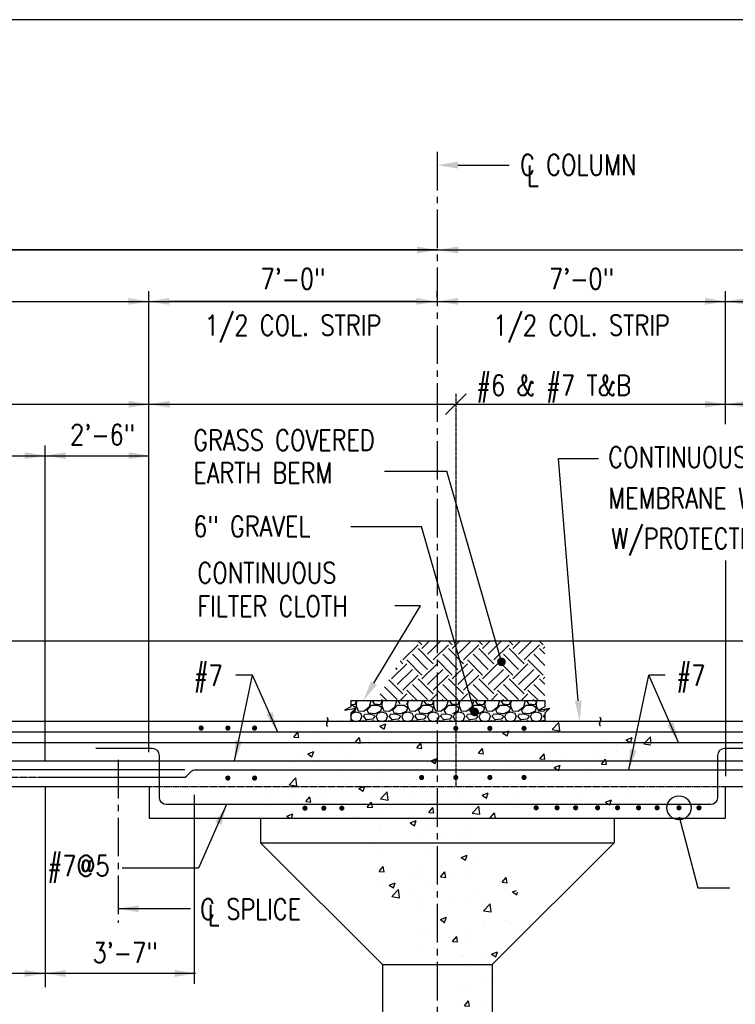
# Model space of a CAD drawing. Header units: inches. Extents: x -9715 to 32893, y -15613 to -1138.
# Tile 112 of 256: x 7845 to 8054, y -6733 to -6445. Entities that reach past the tile are written whole.
import ezdxf
from ezdxf.enums import TextEntityAlignment as Align

# ---------------------------------------------------------------- set-up
doc = ezdxf.new("R2010")
doc.units = ezdxf.units.IN
doc.header["$MEASUREMENT"] = 0
for name, pattern in [('CENTER', [2, 1.25, -0.25, 0.25, -0.25]), ('CENTER2', [1.125, 0.75, -0.125, 0.125, -0.125]), ('HIDDEN', [0.375, 0.25, -0.125])]:
    doc.linetypes.add(name, pattern=pattern)
doc.layers.get('0').update_dxf_attribs({"color": 252})
doc.layers.get('DEFPOINTS').update_dxf_attribs({"color": 11})
for name, color, linetype in [('S-ANNO-DIMS', 2, 'Continuous'), ('S-ANNO-TEXT', 2, 'Continuous'), ('S-FNDN-PATT', 8, 'Continuous'), ('S-GRID', 30, 'CENTER2'), ('S1', 2, 'Continuous'), ('S3', 4, 'Continuous'), ('S5', 1, 'Continuous'), ('S5R', 1, 'Continuous'), ('S6', 1, 'Continuous'), ('S7', 2, 'Continuous'), ('S7R', 2, 'Continuous')]:
    doc.layers.add(name, color=color, linetype=linetype)
doc.styles.add('125', font='romans.shx', dxfattribs={"width": 0.8, "height": 2})
doc.styles.add('DIM', font='ROMANS.shx', dxfattribs={"width": 0.8})
doc.styles.add('SX-FRAC', font='SX-FRAC.shx', dxfattribs={"width": 0.9, "height": 14})
doc.dimstyles.new('dim', dxfattribs={"dimscale": 48, "dimtxt": 12, "dimasz": 0.125, "dimexe": 0.0625, "dimexo": 0.0625, "dimgap": 0.0625, "dimtad": 1, "dimdec": 4, "dimzin": 3, "dimdsep": 46, "dimlunit": 4, "dimtxsty": '125', "dimcen": 0.125, "dimclrd": 1, "dimclre": 1, "dimclrt": 256, "dimadec": 0, "dimazin": 0, "dimtfac": 1, "dimtdec": 4, "dimtix": 1, "dimtofl": 0, "dimtmove": 2, "dimatfit": 3, "dimfxl": 6, "dimtvp": 0.5, "dimtolj": 1, "dimtzin": 3, "dimarcsym": 0})

# ---------------------------------------------------------------- blocks, each defined once
blk = doc.blocks.new('*X63')
at = {"color": 0}
for p, q in [((1931.84, 1777.33), (1934.25, 1777.05)), ((1931.84, 1776.75), (1932.9, 1776.75)), ((1932.9, 1776.77), (1934.85, 1775.42)), ((1934.25, 1777.05), (1935, 1778.4)), ((1934.85, 1775.4), (1934.25, 1773.3)), ((1935.02, 1779.28), (1934.93, 1779.36)), ((1934.98, 1776.33), (1936.18, 1773.48)), ((1935.14, 1779.36), (1934.99, 1776.31)), ((1935, 1778.4), (1935, 1779.3)), ((1939.35, 1773.3), (1942.65, 1775.85)), ((1941.3, 1773.75), (1944, 1776.75)), ((1942.65, 1775.84), (1943.77, 1779.36)), ((1944, 1776.75), (1947.9, 1776.75)), ((1944.36, 1779.36), (1944.3, 1779.3)), ((1944.3, 1779.3), (1945.5, 1777.5)), ((1945.5, 1777.5), (1949.25, 1777.05)), ((1947.9, 1776.77), (1949.85, 1775.42)), ((1949.25, 1777.05), (1950, 1778.4)), ((1949.85, 1775.4), (1949.25, 1773.3)), ((1950.02, 1779.28), (1949.93, 1779.36)), ((1949.98, 1776.33), (1951.18, 1773.48)), ((1950.14, 1779.36), (1949.99, 1776.31)), ((1950, 1778.4), (1950, 1779.3)), ((1954.35, 1773.3), (1957.65, 1775.85)), ((1956.3, 1773.75), (1959, 1776.75)), ((1957.65, 1775.84), (1958.77, 1779.36)), ((1959, 1776.75), (1962.9, 1776.75)), ((1959.36, 1779.36), (1959.3, 1779.3)), ((1959.3, 1779.3), (1960.5, 1777.5)), ((1962.9, 1776.77), (1964.85, 1775.42)), ((1964.25, 1777.05), (1965, 1778.4)), ((1964.85, 1775.4), (1964.25, 1773.3)), ((1965.02, 1779.28), (1964.93, 1779.36)), ((1964.98, 1776.33), (1966.18, 1773.48)), ((1965.14, 1779.36), (1964.99, 1776.31)), ((1965, 1778.4), (1965, 1779.3)), ((1969.35, 1773.3), (1972.65, 1775.85)), ((1971.3, 1773.75), (1974, 1776.75)), ((1972.65, 1775.84), (1973.77, 1779.36)), ((1974, 1776.75), (1977.9, 1776.75)), ((1974.36, 1779.36), (1974.3, 1779.3)), ((1974.3, 1779.3), (1975.5, 1777.5)), ((1975.5, 1777.5), (1979.25, 1777.05)), ((1977.9, 1776.77), (1979.85, 1775.42)), ((1979.25, 1777.05), (1980, 1778.4)), ((1979.85, 1775.4), (1979.25, 1773.3)), ((1980.02, 1779.28), (1979.93, 1779.36)), ((1979.98, 1776.33), (1981.18, 1773.48)), ((1980.14, 1779.36), (1979.99, 1776.31)), ((1980, 1778.4), (1980, 1779.3)), ((1984.35, 1773.3), (1987.65, 1775.85)), ((1986.3, 1773.75), (1989, 1776.75)), ((1987.65, 1775.84), (1988.77, 1779.36)), ((1989, 1776.75), (1992.9, 1776.75)), ((1989.36, 1779.36), (1989.3, 1779.3)), ((1989.3, 1779.3), (1990.5, 1777.5)), ((1990.5, 1777.5), (1994.25, 1777.05)), ((1992.9, 1776.77), (1994.85, 1775.42)), ((1994.85, 1775.4), (1994.25, 1773.3)), ((1994.26, 1777.05), (1995.01, 1778.4)), ((1995.02, 1779.28), (1994.93, 1779.36)), ((1994.98, 1776.33), (1996.18, 1773.48)), ((1995.14, 1779.36), (1994.99, 1776.31)), ((1995, 1778.4), (1995, 1779.3)), ((1999.35, 1773.3), (2002.65, 1775.85)), ((2001.3, 1773.75), (2004, 1776.75)), ((2002.65, 1775.84), (2003.77, 1779.36)), ((2004, 1776.75), (2007.9, 1776.75)), ((2004.36, 1779.36), (2004.3, 1779.3)), ((2004.3, 1779.3), (2005.5, 1777.5)), ((2005.5, 1777.5), (2009.25, 1777.05)), ((2007.9, 1776.77), (2009.85, 1775.42)), ((2009.85, 1775.4), (2009.25, 1773.3)), ((2009.26, 1777.05), (2010.01, 1778.4)), ((2010.02, 1779.28), (2009.93, 1779.36)), ((2009.98, 1776.33), (2011.18, 1773.48)), ((2010.14, 1779.36), (2009.99, 1776.31)), ((2010, 1778.4), (2010, 1779.3)), ((2014.35, 1773.3), (2017.65, 1775.85)), ((2016.3, 1773.75), (2019, 1776.75)), ((2017.65, 1775.84), (2018.77, 1779.36)), ((2019, 1776.75), (2022.9, 1776.75)), ((2019.36, 1779.36), (2019.3, 1779.3)), ((2019.3, 1779.3), (2020.5, 1777.5)), ((2020.5, 1777.5), (2024.25, 1777.05)), ((2022.9, 1776.77), (2024.85, 1775.42)), ((2024.85, 1775.4), (2024.25, 1773.3)), ((2024.26, 1777.05), (2025.01, 1778.4)), ((2025.02, 1779.28), (2024.93, 1779.36)), ((2024.98, 1776.33), (2026.18, 1773.48)), ((2025.14, 1779.36), (2024.99, 1776.31)), ((2025, 1778.4), (2025, 1779.3)), ((2029.35, 1773.3), (2032.65, 1775.85)), ((2031.3, 1773.75), (2034, 1776.75)), ((2032.65, 1775.84), (2033.77, 1779.36)), ((2034, 1776.75), (2037.9, 1776.75)), ((2034.36, 1779.36), (2034.3, 1779.3)), ((2034.3, 1779.3), (2035.5, 1777.5)), ((2035.5, 1777.5), (2039.25, 1777.05)), ((2037.9, 1776.77), (2039.85, 1775.42)), ((2039.85, 1775.4), (2039.25, 1773.3)), ((2039.26, 1777.05), (2040.01, 1778.4)), ((2040.02, 1779.28), (2039.93, 1779.36)), ((2039.98, 1776.33), (2041.18, 1773.48)), ((2040.14, 1779.36), (2039.99, 1776.31)), ((2040, 1778.4), (2040, 1779.3)), ((2046.3, 1773.75), (2047.34, 1774.91)), ((1934.25, 1773.29), (1931.84, 1772.03)), ((1931.84, 1770.33), (1932.6, 1772.1)), ((1931.84, 1769.31), (1932.44, 1767.9)), ((1932.6, 1772.1), (1935, 1772.85)), ((1935, 1772.85), (1937.4, 1771.95)), ((1936.19, 1773.44), (1939.34, 1773.29)), ((1937.4, 1771.95), (1938.3, 1770)), ((1937.55, 1767.91), (1938.3, 1770.01)), ((1939.35, 1770), (1939.8, 1771.2)), ((1941, 1768.23), (1939.35, 1770.03)), ((1942.66, 1771.49), (1939.81, 1771.19)), ((1942.37, 1771.94), (1941.32, 1773.74)), ((1946.09, 1771.67), (1942.34, 1771.97)), ((1945.65, 1770.76), (1942.65, 1771.51)), ((1945.8, 1770), (1944.45, 1768.5)), ((1945.8, 1769.99), (1945.65, 1770.74)), ((1949.25, 1773.29), (1946.1, 1771.64)), ((1946.54, 1770), (1947.44, 1767.9)), ((1946.7, 1770), (1947.6, 1772.1)), ((1947.6, 1772.1), (1950, 1772.85)), ((1950, 1772.85), (1952.4, 1771.95)), ((1951.19, 1773.44), (1954.34, 1773.29)), ((1952.4, 1771.95), (1953.3, 1770)), ((1952.55, 1767.91), (1953.3, 1770.01)), ((1954.35, 1770), (1954.8, 1771.2)), ((1956, 1768.24), (1954.35, 1770.04)), ((1957.66, 1771.49), (1954.81, 1771.19)), ((1957.37, 1771.94), (1956.32, 1773.74)), ((1961.09, 1771.67), (1957.34, 1771.97)), ((1960.65, 1770.76), (1957.65, 1771.51)), ((1960.8, 1770), (1959.45, 1768.5)), ((1960.8, 1769.99), (1960.65, 1770.74)), ((1964.25, 1773.29), (1961.1, 1771.64)), ((1961.54, 1770), (1962.44, 1767.9)), ((1961.7, 1770), (1962.6, 1772.1)), ((1962.6, 1772.1), (1965, 1772.85)), ((1965, 1772.85), (1967.4, 1771.95)), ((1966.19, 1773.44), (1969.34, 1773.29)), ((1967.4, 1771.95), (1968.3, 1770)), ((1967.55, 1767.91), (1968.3, 1770.01)), ((1969.35, 1770), (1969.8, 1771.2)), ((1971, 1768.24), (1969.35, 1770.04)), ((1972.66, 1771.49), (1969.81, 1771.19)), ((1972.37, 1771.94), (1971.32, 1773.74)), ((1976.09, 1771.67), (1972.34, 1771.97)), ((1975.65, 1770.76), (1972.65, 1771.51)), ((1975.8, 1770), (1974.45, 1768.5)), ((1975.8, 1769.99), (1975.65, 1770.74)), ((1979.25, 1773.29), (1976.1, 1771.64)), ((1976.54, 1770), (1977.44, 1767.9)), ((1976.7, 1770), (1977.6, 1772.1)), ((1977.6, 1772.1), (1980, 1772.85)), ((1980, 1772.85), (1982.4, 1771.95)), ((1981.19, 1773.44), (1984.34, 1773.29)), ((1982.4, 1771.95), (1983.3, 1770)), ((1982.55, 1767.91), (1983.3, 1770.01)), ((1984.35, 1770), (1984.8, 1771.2)), ((1986, 1768.24), (1984.35, 1770.04)), ((1987.66, 1771.49), (1984.81, 1771.19)), ((1987.37, 1771.94), (1986.32, 1773.74)), ((1990.65, 1770.76), (1987.65, 1771.51)), ((1990.8, 1770), (1989.45, 1768.5)), ((1990.8, 1769.99), (1990.65, 1770.74)), ((1994.25, 1773.29), (1991.1, 1771.64)), ((1991.54, 1770), (1992.44, 1767.9)), ((1991.7, 1770), (1992.6, 1772.1)), ((1992.6, 1772.1), (1995, 1772.85)), ((1995, 1772.85), (1997.4, 1771.95)), ((1996.19, 1773.44), (1999.34, 1773.29)), ((1997.4, 1771.95), (1998.3, 1770)), ((1997.55, 1767.91), (1998.3, 1770.01)), ((1999.35, 1770), (1999.8, 1771.2)), ((2001, 1768.24), (1999.35, 1770.04)), ((2002.66, 1771.49), (1999.81, 1771.19)), ((2002.37, 1771.94), (2001.32, 1773.74)), ((2006.09, 1771.67), (2002.34, 1771.97)), ((2005.65, 1770.76), (2002.65, 1771.51)), ((2005.8, 1770), (2004.45, 1768.5)), ((2005.8, 1769.99), (2005.65, 1770.74)), ((2009.25, 1773.29), (2006.1, 1771.64)), ((2006.54, 1770), (2007.44, 1767.9)), ((2006.7, 1770), (2007.6, 1772.1)), ((2007.6, 1772.1), (2010, 1772.85)), ((2010, 1772.85), (2012.4, 1771.95)), ((2011.19, 1773.44), (2014.34, 1773.29)), ((2012.4, 1771.95), (2013.3, 1770)), ((2012.55, 1767.91), (2013.3, 1770.01)), ((2014.35, 1770), (2014.8, 1771.2)), ((2016, 1768.24), (2014.35, 1770.04)), ((2017.66, 1771.49), (2014.81, 1771.19)), ((2017.37, 1771.94), (2016.32, 1773.74)), ((2021.09, 1771.67), (2017.34, 1771.97)), ((2020.65, 1770.76), (2017.65, 1771.51)), ((2020.8, 1770), (2019.45, 1768.5)), ((2020.8, 1769.99), (2020.65, 1770.74)), ((2024.25, 1773.29), (2021.1, 1771.64)), ((2021.54, 1770), (2022.44, 1767.9)), ((2021.7, 1770), (2022.6, 1772.1)), ((2022.6, 1772.1), (2025, 1772.85)), ((2025, 1772.85), (2027.4, 1771.95)), ((2026.19, 1773.44), (2029.34, 1773.29)), ((2027.4, 1771.95), (2028.3, 1770)), ((2027.55, 1767.91), (2028.3, 1770.01)), ((2029.35, 1770), (2029.8, 1771.2)), ((2031, 1768.24), (2029.35, 1770.04)), ((2032.66, 1771.49), (2029.81, 1771.19)), ((2032.37, 1771.94), (2031.32, 1773.74)), ((2036.09, 1771.67), (2032.34, 1771.97)), ((2035.65, 1770.76), (2032.65, 1771.51)), ((2035.8, 1770), (2034.45, 1768.5)), ((2035.8, 1769.99), (2035.65, 1770.74)), ((2039.25, 1773.29), (2036.1, 1771.64)), ((2036.54, 1770), (2037.44, 1767.9)), ((2036.7, 1770), (2037.6, 1772.1)), ((2037.6, 1772.1), (2040, 1772.85)), ((2040, 1772.85), (2042.4, 1771.95)), ((2041.19, 1773.44), (2044.34, 1773.29)), ((2042.4, 1771.95), (2043.3, 1770)), ((2042.55, 1767.91), (2043.3, 1770.01)), ((2044.35, 1773.3), (2046.15, 1774.69)), ((2044.35, 1770), (2044.8, 1771.2)), ((2044.96, 1769.36), (2044.35, 1770.04)), ((2044.96, 1771.21), (2044.81, 1771.19)), ((2046.42, 1773.57), (2046.32, 1773.74)), ((1932.44, 1767.89), (1934.26, 1767.36)), ((1935.73, 1767.36), (1937.55, 1767.89)), ((1938.6, 1767.6), (1938.34, 1767.36)), ((1941.4, 1767.36), (1938.6, 1767.59)), ((1944.44, 1768.5), (1940.99, 1768.2)), ((1944.75, 1767.6), (1944.19, 1767.36)), ((1945.49, 1767.36), (1944.75, 1767.6)), ((1947.44, 1767.89), (1949.26, 1767.36)), ((1950.73, 1767.36), (1952.55, 1767.89)), ((1953.6, 1767.6), (1953.34, 1767.36)), ((1956.4, 1767.36), (1953.6, 1767.59)), ((1959.44, 1768.5), (1955.99, 1768.2)), ((1959.75, 1767.6), (1959.19, 1767.36)), ((1960.49, 1767.36), (1959.75, 1767.6)), ((1962.44, 1767.89), (1964.26, 1767.36)), ((1965.73, 1767.36), (1967.55, 1767.89)), ((1968.6, 1767.6), (1968.34, 1767.36)), ((1971.4, 1767.36), (1968.6, 1767.59)), ((1974.44, 1768.5), (1970.99, 1768.2)), ((1974.75, 1767.6), (1974.19, 1767.36)), ((1975.49, 1767.36), (1974.75, 1767.6)), ((1977.44, 1767.89), (1979.26, 1767.36)), ((1980.73, 1767.36), (1982.55, 1767.89)), ((1983.6, 1767.6), (1983.34, 1767.36)), ((1986.4, 1767.36), (1983.6, 1767.59)), ((1989.44, 1768.5), (1985.99, 1768.2)), ((1989.75, 1767.6), (1989.19, 1767.36)), ((1990.49, 1767.36), (1989.75, 1767.6)), ((1992.44, 1767.89), (1994.26, 1767.36)), ((1995.73, 1767.36), (1997.55, 1767.89)), ((1998.6, 1767.6), (1998.34, 1767.36)), ((2001.4, 1767.36), (1998.6, 1767.59)), ((2004.44, 1768.5), (2000.99, 1768.2)), ((2004.75, 1767.6), (2004.19, 1767.36)), ((2005.49, 1767.36), (2004.75, 1767.6)), ((2007.44, 1767.89), (2009.26, 1767.36)), ((2010.73, 1767.36), (2012.55, 1767.89)), ((2013.6, 1767.6), (2013.34, 1767.36)), ((2016.4, 1767.36), (2013.6, 1767.59)), ((2019.44, 1768.5), (2015.99, 1768.2)), ((2019.75, 1767.6), (2019.19, 1767.36)), ((2020.49, 1767.36), (2019.75, 1767.6)), ((2022.44, 1767.89), (2024.26, 1767.36)), ((2025.73, 1767.36), (2027.55, 1767.89)), ((2028.6, 1767.6), (2028.34, 1767.36)), ((2031.4, 1767.36), (2028.6, 1767.59)), ((2034.44, 1768.5), (2030.99, 1768.2)), ((2034.75, 1767.6), (2034.19, 1767.36)), ((2035.49, 1767.36), (2034.75, 1767.6)), ((2037.44, 1767.89), (2039.26, 1767.36)), ((2040.73, 1767.36), (2042.55, 1767.89)), ((2043.6, 1767.6), (2043.34, 1767.36)), ((2044.96, 1767.48), (2043.6, 1767.59))]:
    blk.add_line(p, q, dxfattribs=at)
blk = doc.blocks.new('*X68')
at = {"color": 0}
for p, q in [((1962.22, 1803.12), (1971.06, 1811.96)), ((1973.27, 1811.96), (1971, 1814.23)), ((1979.9, 1800.91), (1971.06, 1809.75)), ((1973.27, 1809.75), (1977.75, 1814.23)), ((1976.58, 1806.44), (1984.38, 1814.23)), ((1979.9, 1803.12), (1988.74, 1811.96)), ((1990.95, 1811.96), (1988.68, 1814.23)), ((1997.58, 1800.91), (1988.74, 1809.75)), ((1990.95, 1809.75), (1995.43, 1814.23)), ((1994.26, 1806.44), (2002.06, 1814.23)), ((1997.58, 1803.12), (2006.42, 1811.96)), ((2008.63, 1811.96), (2006.35, 1814.23)), ((2015.25, 1800.91), (2006.42, 1809.75)), ((2008.63, 1809.75), (2013.11, 1814.23)), ((2011.94, 1806.44), (2019.73, 1814.23)), ((2015.25, 1803.12), (2024.09, 1811.96)), ((2026.3, 1811.96), (2024.03, 1814.23)), ((2032.93, 1800.91), (2024.09, 1809.75)), ((2026.3, 1809.75), (2030.78, 1814.23)), ((2029.62, 1806.44), (2037.41, 1814.23)), ((2032.93, 1803.12), (2041.77, 1811.96)), ((2043.98, 1811.96), (2041.71, 1814.23)), ((2044.96, 1806.56), (2041.77, 1809.75)), ((2043.98, 1809.75), (2044.96, 1810.73)), ((1976.58, 1797.6), (1967.75, 1806.44)), ((1994.26, 1797.6), (1985.42, 1806.44)), ((2011.94, 1797.6), (2003.1, 1806.44)), ((2029.62, 1797.6), (2020.78, 1806.44)), ((2044.96, 1799.93), (2038.46, 1806.44)), ((1955.59, 1792.07), (1964.43, 1800.91)), ((1958.91, 1797.6), (1958.08, 1798.42)), ((1962.22, 1800.91), (1960.57, 1802.56)), ((1973.27, 1794.28), (1964.43, 1803.12)), ((1973.27, 1792.07), (1982.11, 1800.91)), ((1990.95, 1794.28), (1982.11, 1803.12)), ((1990.95, 1792.07), (1999.79, 1800.91)), ((2008.63, 1794.28), (1999.79, 1803.12)), ((2008.63, 1792.07), (2017.46, 1800.91)), ((2026.3, 1794.28), (2017.46, 1803.12)), ((2026.3, 1792.07), (2035.14, 1800.91)), ((2043.98, 1794.28), (2035.14, 1803.12)), ((1955.59, 1794.28), (1955.59, 1794.29)), ((1958.91, 1788.76), (1967.75, 1797.6)), ((1962.22, 1785.44), (1971.06, 1794.28)), ((1979.9, 1783.23), (1971.06, 1792.07)), ((1976.58, 1788.76), (1985.42, 1797.6)), ((1979.9, 1785.44), (1988.74, 1794.28)), ((1997.58, 1783.23), (1988.74, 1792.07)), ((1994.26, 1788.76), (2003.1, 1797.6)), ((1997.58, 1785.44), (2006.42, 1794.28)), ((2015.25, 1783.23), (2006.42, 1792.07)), ((2011.94, 1788.76), (2020.78, 1797.6)), ((2015.25, 1785.44), (2024.09, 1794.28)), ((2032.93, 1783.23), (2024.09, 1792.07)), ((2029.62, 1788.76), (2038.46, 1797.6)), ((2032.93, 1785.44), (2041.77, 1794.28)), ((2044.96, 1788.88), (2041.77, 1792.07)), ((2043.98, 1792.07), (2044.96, 1793.06)), ((1958.91, 1779.92), (1951.44, 1787.39)), ((1962.22, 1783.23), (1953.93, 1791.53)), ((1976.58, 1779.92), (1967.75, 1788.76)), ((1994.26, 1779.92), (1985.42, 1788.76)), ((2011.94, 1779.92), (2003.1, 1788.76)), ((2029.62, 1779.92), (2020.78, 1788.76)), ((2044.96, 1782.25), (2038.46, 1788.76)), ((1952.84, 1779.36), (1948.94, 1783.25)), ((1960.55, 1779.36), (1964.43, 1783.23)), ((1970.52, 1779.36), (1964.43, 1785.44)), ((1978.23, 1779.36), (1982.11, 1783.23)), ((1988.2, 1779.36), (1982.11, 1785.44)), ((1995.91, 1779.36), (1999.79, 1783.23)), ((2005.87, 1779.36), (1999.79, 1785.44)), ((2013.59, 1779.36), (2017.46, 1783.23)), ((2023.55, 1779.36), (2017.46, 1785.44)), ((2031.26, 1779.36), (2035.14, 1783.23)), ((2041.23, 1779.36), (2035.14, 1785.44)), ((1949.5, 1779.36), (1950.07, 1779.92)), ((1967.18, 1779.36), (1967.75, 1779.92)), ((1984.86, 1779.36), (1985.42, 1779.92)), ((2002.54, 1779.36), (2003.1, 1779.92)), ((2020.21, 1779.36), (2020.78, 1779.92)), ((2037.89, 1779.36), (2038.46, 1779.92))]:
    blk.add_line(p, q, dxfattribs=at)
blk = doc.blocks.new('*X83')
at = {"color": 0}
for p, q in [((1900.84, 1765.95), (1900.84, 1765.95)), ((1924.3, 1764.41), (1924.3, 1764.41)), ((1943.23, 1766.9), (1943.23, 1766.9)), ((1948.72, 1764.42), (1952.22, 1765.77)), ((1948.72, 1764.42), (1951.2, 1762.75)), ((1951.2, 1762.74), (1952.22, 1765.77)), ((2028.36, 1766.73), (2028.36, 1766.73)), ((2049.3, 1762.46), (2053.19, 1766.52)), ((2053.75, 1761.77), (2053.19, 1766.52)), ((2056.14, 1763.77), (2056.14, 1763.77)), ((1898.62, 1758.03), (1901.03, 1760.9)), ((1898.62, 1758.03), (1901.6, 1757.77)), ((1901.61, 1757.77), (1901.03, 1760.9)), ((1911.78, 1762.76), (1911.78, 1762.76)), ((1934.48, 1754.89), (1936.89, 1757.77)), ((1937.47, 1754.63), (1936.89, 1757.76)), ((1942.83, 1758.11), (1942.83, 1758.11)), ((1971.99, 1763.11), (1971.99, 1763.11)), ((1977.13, 1759.78), (1977.13, 1759.78)), ((2002.39, 1762.98), (2002.39, 1762.98)), ((2020.57, 1760.42), (2024.07, 1761.76)), ((2020.57, 1760.42), (2023.06, 1758.74)), ((2023.06, 1758.74), (2024.07, 1761.76)), ((2024.69, 1759.63), (2024.69, 1759.63)), ((2037.21, 1761.28), (2037.21, 1761.28)), ((2049.3, 1762.46), (2053.74, 1761.77)), ((2092.43, 1756.41), (2095.93, 1757.76)), ((2094.92, 1754.73), (2095.93, 1757.76)), ((2102.66, 1754.19), (2106.55, 1758.25)), ((2104.65, 1760.55), (2104.65, 1760.55)), ((2107, 1754.43), (2106.55, 1758.24)), ((1913.67, 1753.1), (1913.67, 1753.1)), ((1915.33, 1757.46), (1915.33, 1757.46)), ((1925.49, 1752.51), (1925.49, 1752.51)), ((1934.48, 1754.89), (1937.47, 1754.63)), ((1942.02, 1756.33), (1942.02, 1756.33)), ((1951.46, 1756.26), (1951.46, 1756.26)), ((1968.71, 1755.2), (1968.71, 1755.2)), ((1970.34, 1751.76), (1972.75, 1754.63)), ((1970.34, 1751.76), (1973.33, 1751.49)), ((1973.33, 1751.49), (1972.75, 1754.63)), ((1974.17, 1752.98), (1974.17, 1752.98)), ((1993.11, 1755.48), (1993.11, 1755.48)), ((1995.4, 1754.07), (1995.4, 1754.07)), ((2022.09, 1752.94), (2022.09, 1752.94)), ((2048.79, 1751.82), (2048.79, 1751.82)), ((2053.42, 1753.6), (2053.42, 1753.6)), ((2078.68, 1756.81), (2078.68, 1756.81)), ((2086.56, 1753.3), (2086.56, 1753.3)), ((2092.43, 1756.41), (2094.92, 1754.74)), ((2102.66, 1754.19), (2106.81, 1753.54)), ((2106.02, 1752.35), (2106.02, 1752.35)), ((1900.24, 1749.31), (1900.24, 1749.31)), ((1906.7, 1748.3), (1910.21, 1749.64)), ((1906.7, 1748.3), (1909.19, 1746.62)), ((1909.19, 1746.62), (1910.21, 1749.64)), ((1930.08, 1747.18), (1930.08, 1747.18)), ((1961.66, 1751.34), (1961.66, 1751.34)), ((2001.78, 1746.34), (2001.78, 1746.34)), ((2006.21, 1748.62), (2008.62, 1751.49)), ((2006.21, 1748.62), (2009.19, 1748.36)), ((2009.2, 1748.35), (2008.62, 1751.49)), ((2027.75, 1750.08), (2027.75, 1750.08)), ((2042.07, 1745.48), (2044.48, 1748.35)), ((2045.06, 1745.22), (2044.48, 1748.35)), ((2057.4, 1748.29), (2057.4, 1748.29)), ((2074.57, 1748.21), (2074.57, 1748.21)), ((2075.48, 1750.69), (2075.48, 1750.69)), ((2087.08, 1749.86), (2087.08, 1749.86)), ((2102.17, 1749.56), (2102.17, 1749.56)), ((1898.63, 1743.04), (1898.63, 1743.04)), ((1911.14, 1744.69), (1911.14, 1744.69)), ((1976.52, 1743.13), (1976.52, 1743.13)), ((1978.56, 1744.29), (1982.06, 1745.64)), ((1978.56, 1744.29), (1981.05, 1742.61)), ((1981.05, 1742.61), (1982.06, 1745.63)), ((2024.05, 1741.56), (2024.05, 1741.56)), ((2028.25, 1743.29), (2028.25, 1743.29)), ((2042.07, 1745.48), (2045.06, 1745.22)), ((2042.99, 1744.05), (2042.99, 1744.05)), ((2050.42, 1740.29), (2053.92, 1741.63)), ((2050.42, 1740.29), (2052.9, 1738.61)), ((2052.91, 1738.61), (2053.92, 1741.63)), ((2077.93, 1742.34), (2080.34, 1745.21)), ((2077.93, 1742.34), (2080.92, 1742.08)), ((2080.92, 1742.08), (2080.34, 1745.21)), ((2098.54, 1742.32), (2098.54, 1742.32)), ((2104.04, 1743.91), (2104.04, 1743.91)), ((1924.88, 1735.87), (1924.88, 1735.87)), ((1950.85, 1739.61), (1950.85, 1739.61)), ((1979.96, 1735.76), (1979.96, 1735.76)), ((1999.09, 1738.28), (1999.09, 1738.28)), ((2011.53, 1739.91), (2011.53, 1739.91)), ((2052.81, 1736.96), (2052.81, 1736.96)), ((2069.39, 1737.31), (2069.39, 1737.31)), ((2078.07, 1740.16), (2078.07, 1740.16)), ((1895.84, 1730.31), (1899.73, 1734.37)), ((1895.84, 1730.31), (1900.29, 1729.62)), ((1899.63, 1732.66), (1899.63, 1732.66)), ((1900.29, 1729.62), (1899.74, 1734.37)), ((1905.59, 1731.91), (1905.59, 1731.91)), ((1932.28, 1730.78), (1932.28, 1730.78)), ((1936.55, 1728.17), (1940.05, 1729.51)), ((1939.04, 1726.49), (1940.05, 1729.51)), ((1948.5, 1731.61), (1948.5, 1731.61)), ((1958.98, 1729.65), (1958.98, 1729.65)), ((1961.02, 1733.26), (1961.02, 1733.26)), ((1969.93, 1733.28), (1969.93, 1733.28)), ((2001.17, 1729.69), (2001.17, 1729.69)), ((2027.14, 1733.44), (2027.14, 1733.44)), ((2040.23, 1732.31), (2040.23, 1732.31)), ((2073.93, 1730.14), (2073.93, 1730.14)), ((2092.87, 1732.63), (2092.87, 1732.63)), ((1885.47, 1723.32), (1885.47, 1723.32)), ((1889.44, 1726.32), (1889.44, 1726.32)), ((1897.99, 1724.96), (1897.99, 1724.96)), ((1905.55, 1720.42), (1907.96, 1723.29)), ((1908.54, 1720.16), (1907.97, 1723.29)), ((1911.61, 1723.27), (1911.61, 1723.27)), ((1916.14, 1725.19), (1916.14, 1725.19)), ((1916.93, 1727.46), (1916.93, 1727.46)), ((1936.55, 1728.17), (1939.04, 1726.49)), ((1940.77, 1728.27), (1940.77, 1728.27)), ((1942.83, 1724.06), (1942.83, 1724.06)), ((1949.2, 1722.03), (1953.1, 1726.09)), ((1953.65, 1721.34), (1953.1, 1726.09)), ((1975.92, 1726.49), (1975.92, 1726.49)), ((1985.67, 1728.52), (1985.67, 1728.52)), ((2008.41, 1724.16), (2011.91, 1725.5)), ((2008.41, 1724.16), (2010.89, 1722.48)), ((2010.9, 1722.48), (2011.91, 1725.5)), ((2011.07, 1727.3), (2011.07, 1727.3)), ((2012.36, 1727.4), (2012.36, 1727.4)), ((2029.83, 1724.33), (2029.83, 1724.33)), ((2039.05, 1726.27), (2039.05, 1726.27)), ((2061.41, 1728.49), (2061.41, 1728.49)), ((2065.74, 1725.14), (2065.74, 1725.14)), ((2077.46, 1723.52), (2077.46, 1723.52)), ((2092.43, 1724.01), (2092.43, 1724.01)), ((1882.45, 1718.26), (1882.45, 1718.26)), ((1905.55, 1720.42), (1908.54, 1720.16)), ((1924.27, 1719.22), (1924.27, 1719.22)), ((1941.42, 1717.28), (1943.83, 1720.16)), ((1941.42, 1717.28), (1944.41, 1717.02)), ((1944.41, 1717.02), (1943.83, 1720.15)), ((1949.2, 1722.03), (1953.65, 1721.34)), ((1950.24, 1722.97), (1950.24, 1722.97)), ((1952.75, 1717.29), (1952.75, 1717.29)), ((1969.52, 1722.93), (1969.52, 1722.93)), ((1981.91, 1722.3), (1981.91, 1722.3)), ((1996.21, 1721.81), (1996.21, 1721.81)), ((1998.38, 1720.19), (1998.38, 1720.19)), ((2002.56, 1713.76), (2006.46, 1717.82)), ((2007.01, 1713.07), (2006.46, 1717.82)), ((2010.9, 1721.84), (2010.9, 1721.84)), ((2022.9, 1720.68), (2022.9, 1720.68)), ((2049.59, 1719.55), (2049.59, 1719.55)), ((2052.2, 1720.32), (2052.2, 1720.32)), ((2076.28, 1718.42), (2076.28, 1718.42)), ((2080.26, 1720.16), (2083.76, 1721.5)), ((2080.26, 1720.16), (2082.75, 1718.48)), ((2082.75, 1718.48), (2083.77, 1721.5)), ((2088.48, 1719.82), (2088.48, 1719.82)), ((1894.54, 1712.04), (1898.04, 1713.38)), ((1894.54, 1712.04), (1896.25, 1710.89)), ((1897.2, 1710.89), (1898.04, 1713.38)), ((1899.02, 1716.02), (1899.02, 1716.02)), ((1923.59, 1712.29), (1923.59, 1712.29)), ((1935.35, 1711.89), (1935.35, 1711.89)), ((1947.87, 1713.54), (1947.87, 1713.54)), ((1966.8, 1716.04), (1966.8, 1716.04)), ((1977.28, 1714.15), (1979.69, 1717.02)), ((1977.28, 1714.15), (1980.27, 1713.88)), ((1980.27, 1713.88), (1979.69, 1717.02)), ((2000.56, 1713.05), (2000.56, 1713.05)), ((2002.56, 1713.76), (2007.01, 1713.07)), ((2013.14, 1711.01), (2015.55, 1713.88)), ((2016.11, 1710.89), (2015.55, 1713.88)), ((2026.53, 1716.79), (2026.53, 1716.79)), ((2059.32, 1714.81), (2059.32, 1714.81)), ((2079.71, 1712.91), (2079.71, 1712.91)), ((2013.14, 1711.01), (2014.52, 1710.89))]:
    blk.add_line(p, q, dxfattribs=at)
blk = doc.blocks.new('*X88')
at = {"color": 0}
for p, q in [((1949.64, 1706.32), (1949.64, 1706.32)), ((1966.4, 1708.03), (1969.9, 1709.38)), ((1966.4, 1708.03), (1968.88, 1706.36)), ((1968.88, 1706.36), (1969.9, 1709.38)), ((1975.31, 1709.85), (1975.31, 1709.85)), ((1949.03, 1704.24), (1949.03, 1704.24)), ((1975.72, 1703.11), (1975.72, 1703.11)), ((1985.23, 1700.47), (1985.23, 1700.47)), ((1997.74, 1702.12), (1997.74, 1702.12)), ((2001, 1704.8), (2001, 1704.8)), ((2002.41, 1701.98), (2002.41, 1701.98)), ((1942.68, 1694.79), (1942.68, 1694.79)), ((1953.65, 1696.31), (1953.65, 1696.31)), ((1971.84, 1699.8), (1971.84, 1699.8)), ((1999.96, 1696.4), (1999.96, 1696.4)), ((1949.03, 1689.68), (1949.03, 1689.68)), ((1974.7, 1693.2), (1974.7, 1693.2)), ((1996.24, 1687.9), (1999.74, 1689.25)), ((1998.73, 1686.22), (1999.74, 1689.25)), ((1996.24, 1687.9), (1998.73, 1686.23)), ((2003.53, 1684.89), (2003.53, 1684.89)), ((1948.35, 1679.67), (1950.76, 1682.55)), ((1948.35, 1679.67), (1951.34, 1679.41)), ((1951.34, 1679.41), (1950.77, 1682.54)), ((1965.98, 1677.56), (1965.98, 1677.56)), ((1972.07, 1680.75), (1972.07, 1680.75)), ((1984.22, 1676.54), (1986.63, 1679.41)), ((1984.59, 1682.4), (1984.59, 1682.4)), ((1987.21, 1676.27), (1986.63, 1679.41)), ((1999.35, 1679.76), (1999.35, 1679.76)), ((1949.83, 1671.97), (1949.83, 1671.97)), ((1954.23, 1671.78), (1957.73, 1673.12)), ((1954.23, 1671.78), (1956.72, 1670.1)), ((1956.72, 1670.1), (1957.73, 1673.12)), ((1974.09, 1676.56), (1974.09, 1676.56)), ((1984.22, 1676.54), (1987.21, 1676.27)), ((1992.67, 1676.43), (1992.67, 1676.43)), ((1998.94, 1674.97), (1998.94, 1674.97)), ((2019.36, 1675.3), (2019.36, 1675.3)), ((2020.08, 1673.4), (2022.49, 1676.27)), ((2020.08, 1673.4), (2023.07, 1673.14)), ((2023.07, 1673.14), (2022.49, 1676.27)), ((1955.83, 1665.05), (1959.73, 1669.11)), ((1960.28, 1664.36), (1959.73, 1669.11)), ((1969.78, 1669.96), (1969.78, 1669.96)), ((1976.52, 1670.84), (1976.52, 1670.84)), ((2003.22, 1669.71), (2003.22, 1669.71)), ((2021.95, 1669.33), (2021.95, 1669.33)), ((2024.71, 1666.86), (2024.71, 1666.86)), ((2026.09, 1667.77), (2028.4, 1668.66)), ((2026.09, 1667.77), (2028.57, 1666.09)), ((2028.57, 1666.09), (2029.06, 1667.54)), ((1955.83, 1665.05), (1960.28, 1664.36)), ((1958.92, 1661.03), (1958.92, 1661.03)), ((1971.44, 1662.68), (1971.44, 1662.68)), ((1973.48, 1659.91), (1973.48, 1659.91)), ((1990.37, 1665.17), (1990.37, 1665.17)), ((1998.74, 1663.11), (1998.74, 1663.11)), ((2009.19, 1656.78), (2013.09, 1660.83)), ((2010.92, 1663.99), (2010.92, 1663.99)), ((2013.64, 1656.08), (2013.09, 1660.83)), ((1981.76, 1658.98), (1981.76, 1658.98)), ((2009.19, 1656.78), (2013.64, 1656.09)), ((1982.73, 1651.01), (1982.73, 1651.01)), ((1984.08, 1651.65), (1987.58, 1652.99)), ((1984.08, 1651.65), (1986.56, 1649.97)), ((1986.56, 1649.97), (1987.58, 1652.99)), ((2008.8, 1649.61), (2008.8, 1649.61)), ((2009.42, 1649.89), (2009.42, 1649.89)), ((2021.32, 1651.26), (2021.32, 1651.26)), ((2024.1, 1650.22), (2024.1, 1650.22)), ((2036.11, 1648.76), (2036.11, 1648.76)), ((1972.88, 1643.27), (1972.88, 1643.27)), ((1977.22, 1645.45), (1977.22, 1645.45)), ((1998.13, 1646.47), (1998.13, 1646.47)), ((2030.01, 1646.49), (2030.01, 1646.49)), ((1991.15, 1638.93), (1993.57, 1641.8)), ((1991.15, 1638.93), (1994.14, 1638.66)), ((1994.14, 1638.66), (1993.57, 1641.8)), ((2000.86, 1641.49), (2000.86, 1641.49)), ((1971.7, 1636.48), (1971.7, 1636.48)), ((2008.16, 1631.54), (2008.16, 1631.54)), ((2013.92, 1631.51), (2017.42, 1632.86)), ((2013.92, 1631.51), (2016.41, 1629.84)), ((2016.41, 1629.84), (2017.42, 1632.86)), ((1995.64, 1629.89), (1995.64, 1629.89)), ((1997.52, 1629.82), (1997.52, 1629.82)), ((1999.68, 1624.34), (1999.68, 1624.34)), ((1983.53, 1618.75), (1983.53, 1618.75)), ((2010.22, 1617.62), (2010.22, 1617.62)), ((2013.95, 1614.31), (2013.95, 1614.31)), ((1995.01, 1611.82), (1995.01, 1611.82)), ((1996.92, 1613.18), (1996.92, 1613.18)), ((1998.79, 1611.65), (1998.79, 1611.65)), ((1998.09, 1601.32), (2000.5, 1604.19)), ((2001.08, 1601.05), (2000.5, 1604.19)), ((1998.09, 1601.32), (2001.08, 1601.06)), ((2010.77, 1600.68), (2010.77, 1600.68)), ((1996.31, 1596.53), (1996.31, 1596.53)), ((2000.79, 1594.59), (2000.79, 1594.59)), ((2001.75, 1595.26), (2005.26, 1596.6)), ((2001.75, 1595.26), (2004.24, 1593.58)), ((2004.24, 1593.58), (2005.26, 1596.6)), ((1951.17, 1464.73), (1951.17, 1464.73)), ((1952.16, 1464.04), (1952.16, 1464.04)), ((1952.81, 1462.35), (1952.81, 1462.35)), ((1954.12, 1457.15), (1955.47, 1458.77)), ((1954.12, 1457.15), (1956.54, 1456.94)), ((1953.09, 1450.23), (1956.59, 1451.57)), ((1953.09, 1450.23), (1955.58, 1448.55)), ((1955.58, 1448.55), (1956.59, 1451.57)), ((1957.37, 1444.9), (1957.37, 1444.9)), ((1958.59, 1445.12), (1958.59, 1445.12)), ((1964.97, 1426.89), (1964.97, 1426.89)), ((1961.05, 1419.54), (1963.46, 1422.42)), ((1961.05, 1419.54), (1964.04, 1419.28)), ((1964.04, 1419.28), (1963.47, 1422.41)), ((1969.19, 1416.7), (1969.19, 1416.7)), ((1974.32, 1418.22), (1974.32, 1418.22)), ((1958.18, 1412.63), (1958.18, 1412.63)), ((1963.87, 1409.84), (1963.87, 1409.84)), ((1964.36, 1410.24), (1964.36, 1410.24)), ((1976.38, 1411.49), (1976.38, 1411.49)), ((1981.17, 1405.73), (1981.17, 1405.73)), ((1952.01, 1400.72), (1952.01, 1400.72)), ((1989.01, 1396.8), (1989.01, 1396.8)), ((1950.71, 1390.12), (1950.71, 1390.12)), ((1963.23, 1391.76), (1963.23, 1391.76)), ((1963.76, 1393.6), (1963.76, 1393.6)), ((1964.38, 1392.81), (1964.38, 1392.81)), ((1970.77, 1393.84), (1974.27, 1395.18)), ((1970.77, 1393.84), (1973.26, 1392.16)), ((1973.26, 1392.16), (1974.27, 1395.18)), ((1982.17, 1394.26), (1982.17, 1394.26)), ((1991.07, 1391.68), (1991.07, 1391.68)), ((1967.99, 1381.93), (1970.4, 1384.81)), ((1970.98, 1381.67), (1970.4, 1384.81)), ((1988.98, 1380.14), (1992.87, 1384.2)), ((1993.42, 1379.45), (1992.87, 1384.2)), ((1967.99, 1381.93), (1970.98, 1381.67)), ((1971.11, 1383.22), (1971.11, 1383.22)), ((1988.4, 1380.15), (1988.4, 1380.15)), ((1988.98, 1380.14), (1993.42, 1379.45)), ((2000.59, 1378.69), (2000.59, 1378.69)), ((1963.15, 1376.95), (1963.15, 1376.95))]:
    blk.add_line(p, q, dxfattribs=at)
blk = doc.blocks.new('*D125')
at = {"layer": 'DEFPOINTS', "color": 0}
for p in [(8051.01, -6527.6), (8159.01, -6529.37), (8051.01, -6563.44)]:
    blk.add_point(p, dxfattribs=at)
at = {"layer": 'S-ANNO-TEXT', "color": 1, "lineweight": -2}
for p, q in [((8051.01, -6560.44), (8051.01, -6524.6)), ((8159.01, -6526.37), (8159.01, -6524.6)), ((8153.01, -6527.6), (8057.01, -6527.6))]:
    blk.add_line(p, q, dxfattribs=at)
at = {"layer": 'S-ANNO-TEXT', "color": 1}
for points in [[(8057.01, -6526.6), (8057.01, -6528.6), (8051.01, -6527.6)], [(8153.01, -6526.6), (8153.01, -6528.6), (8159.01, -6527.6)]]:
    blk.add_solid(points, dxfattribs=at)
at = {"layer": 'S-ANNO-TEXT', "insert": (8105.01, -6521.03), "char_height": 6, "attachment_point": 5, "style": 'DIM'}
blk.add_mtext('\\A1;9\'-0"', dxfattribs=at)
blk = doc.blocks.new('*D126')
at = {"layer": 'DEFPOINTS', "color": 0}
for p in [(7967.01, -6527.6), (8051.01, -6527.6), (8051.01, -6566.44)]:
    blk.add_point(p, dxfattribs=at)
at = {"layer": 'S-ANNO-TEXT', "color": 1, "lineweight": -2}
for p, q in [((8051.01, -6563.44), (8051.01, -6524.6)), ((7973.01, -6527.6), (8045.01, -6527.6))]:
    blk.add_line(p, q, dxfattribs=at)
at = {"layer": 'S-ANNO-TEXT', "color": 1}
for points in [[(7973.01, -6526.6), (7973.01, -6528.6), (7967.01, -6527.6)], [(8045.01, -6526.6), (8045.01, -6528.6), (8051.01, -6527.6)]]:
    blk.add_solid(points, dxfattribs=at)
at = {"layer": 'S-ANNO-TEXT', "insert": (8009.01, -6521.03), "char_height": 6, "attachment_point": 5, "style": 'DIM'}
blk.add_mtext('\\A1;7\'-0"', dxfattribs=at)
blk = doc.blocks.new('*D127')
at = {"layer": 'DEFPOINTS', "color": 0}
for p in [(7882.88, -6527.6), (7966.91, -6529.42), (7882.88, -6662.04)]:
    blk.add_point(p, dxfattribs=at)
at = {"layer": 'S-ANNO-TEXT', "color": 1, "lineweight": -2}
for p, q in [((7882.88, -6659.04), (7882.88, -6524.6)), ((7966.91, -6526.42), (7966.91, -6524.6)), ((7960.91, -6527.6), (7888.88, -6527.6))]:
    blk.add_line(p, q, dxfattribs=at)
at = {"layer": 'S-ANNO-TEXT', "color": 1}
for points in [[(7888.88, -6526.6), (7888.88, -6528.6), (7882.88, -6527.6)], [(7960.91, -6526.6), (7960.91, -6528.6), (7966.91, -6527.6)]]:
    blk.add_solid(points, dxfattribs=at)
at = {"layer": 'S-ANNO-TEXT', "insert": (7924.9, -6521.03), "char_height": 6, "attachment_point": 5, "style": 'DIM'}
blk.add_mtext('\\A1;7\'-0"', dxfattribs=at)

msp = doc.modelspace()

# ---------------------------------------------------------------- linework, layer by layer
at = {"layer": 'DEFPOINTS'}
msp.add_lwpolyline([(7061, -7429.44484), (8501, -7429.44484), (8501, -6445.44484), (7061, -6445.44484)], close=True, dxfattribs=at)
at = {"layer": 'S-ANNO-TEXT', "color": 1}
msp.add_line((7207.00793, -6527.60362), (8159.00793, -6527.60362), dxfattribs=at)
at = {"layer": 'S-GRID', "linetype": 'CENTER2', "ltscale": 15}
for p, q in [((7966.91418, -6483.96726), (7967.00793, -6922.32059)), ((7873.91418, -6661.32746), (7873.91418, -6708.86665))]:
    msp.add_line(p, q, dxfattribs=at)
at = {"layer": 'S1'}
msp.add_line((7194.22166, -6626.60362), (8224.19543, -6626.60362), dxfattribs=at)
at = {"layer": 'S1', "color": 3}
for p, q in [((7221.11328, -6650.04112), (7935.22185, -6650.04112)), ((7951.00793, -6721.04112), (7951.00793, -6846.13487)), ((7983.00793, -6721.04112), (7983.00793, -6846.13487))]:
    msp.add_line(p, q, dxfattribs=at)
at = {"layer": 'S1', "color": 2, "linetype": 'HIDDEN'}
msp.add_line((7883.00793, -6669.04112), (8051.00793, -6669.04112), dxfattribs=at)
at = {"layer": 'S1'}
for points in [[(7941.77356, -6644.04112), (7941.77356, -6645.80675), (7939.89856, -6646.838), (7943.22668, -6646.213), (7941.77356, -6647.66612), (7941.77356, -6650.04112)], [(7941.77356, -6644.04112), (7998.33606, -6644.04112)], [(7998.33606, -6644.04112), (7998.33606, -6645.80675), (7996.46106, -6646.838), (7999.78918, -6646.213), (7998.33606, -6647.66612), (7998.33606, -6650.04112)]]:
    msp.add_lwpolyline(points, dxfattribs=at)
at = {"layer": 'S1', "color": 5}
msp.add_lwpolyline([(7935.23502, -6650.04112), (8014.65714, -6650.04112)], dxfattribs=at)
at = {"layer": 'S1', "color": 3}
for points in [[(8014.65714, -6650.04112), (8224.19543, -6650.04112)], [(7667.00793, -6669.04112), (7883.00793, -6669.04112)], [(7883.00793, -6669.04112), (7883.00793, -6678.2755), (8051.00793, -6678.2755), (8051.00793, -6669.04112)], [(8051.00793, -6669.04112), (8224.19543, -6669.04112)], [(7915.47668, -6678.2755), (7915.47668, -6685.50987)], [(8018.53918, -6678.2755), (8018.53918, -6685.50987)], [(7915.47668, -6685.50987), (7951.00793, -6721.04112)], [(7915.47668, -6685.50987), (8018.53918, -6685.50987)], [(8018.53918, -6685.50987), (7983.00793, -6721.04112)], [(7951.00793, -6721.04112), (7983.00793, -6721.04112)]]:
    msp.add_lwpolyline(points, dxfattribs=at)
at = {"layer": 'S3', "color": 4}
msp.add_line((8116.23363, -6653.24425), (7762.48435, -6653.24425), dxfattribs=at)
at = {"layer": 'S3', "const_width": 0.75}
for points in [[(7897.75793, -6652.04112, 1), (7898.50793, -6652.04112, 1)], [(7905.55481, -6652.04112, 1), (7906.30481, -6652.04112, 1)], [(7913.35168, -6652.04112, 1), (7914.10168, -6652.04112, 1)], [(7971.99231, -6652.13487, 1), (7972.74231, -6652.13487, 1)], [(7981.94543, -6652.13487, 1), (7982.69543, -6652.13487, 1)], [(7991.89856, -6652.13487, 1), (7992.64856, -6652.13487, 1)], [(7905.55481, -6666.62548, 1), (7906.30481, -6666.62548, 1)], [(7913.35168, -6666.62548, 1), (7914.10168, -6666.62548, 1)], [(7962.03918, -6666.4536, 1), (7962.78918, -6666.4536, 1)], [(7971.99231, -6666.4536, 1), (7972.74231, -6666.4536, 1)], [(7981.94543, -6666.4536, 1), (7982.69543, -6666.4536, 1)], [(7991.89856, -6666.4536, 1), (7992.64856, -6666.4536, 1)], [(7928.03918, -6675.41005, 1), (7928.78918, -6675.41005, 1)], [(7933.52356, -6675.41005, 1), (7934.27356, -6675.41005, 1)], [(7938.78918, -6675.41005, 1), (7939.53918, -6675.41005, 1)], [(7995.42981, -6675.30067, 1), (7996.17981, -6675.30067, 1)], [(8001.53918, -6675.30067, 1), (8002.28918, -6675.30067, 1)], [(8006.94543, -6675.30067, 1), (8007.69543, -6675.30067, 1)], [(8013.33606, -6675.30067, 1), (8014.08606, -6675.30067, 1)], [(8019.16418, -6675.30067, 1), (8019.91418, -6675.30067, 1)], [(8025.27356, -6675.30067, 1), (8026.02356, -6675.30067, 1)], [(8030.67981, -6675.30067, 1), (8031.42981, -6675.30067, 1)], [(8037.07043, -6675.30067, 1), (8037.82043, -6675.30067, 1)], [(8042.89856, -6675.30067, 1), (8043.64856, -6675.30067, 1)]]:
    msp.add_lwpolyline(points, format="xyb", close=True, dxfattribs=at)
at = {"layer": 'S3', "color": 4}
for points in [[(7818.02356, -6656.25987), (8116.42215, -6656.25987)], [(7818.02356, -6661.59736), (8116.42215, -6661.59736)]]:
    msp.add_lwpolyline(points, dxfattribs=at)
for points in [[(8067.24997, -6658.031), (8050.66418, -6658.031, 0.414213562), (8048.66418, -6660.031), (8048.66418, -6672.3788, -0.414213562), (8046.66418, -6674.3788), (7888.00458, -6674.3788, -0.414213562), (7886.00458, -6672.3788), (7886.00458, -6660.04112, 0.414213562), (7884.00458, -6658.04112), (7867.41879, -6658.04112)], [(7239.16418, -6664.08595), (7893.40709, -6664.08595, -0.198912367)], [(7852.69543, -6666.40405), (7893.1406, -6666.40405, 0.198912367), (7893.8477, -6666.11116), (7895.43379, -6664.52507, -0.198912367), (7896.1409, -6664.23218), (8224.19543, -6664.23218)]]:
    msp.add_lwpolyline(points, format="xyb", dxfattribs=at)
at = {"layer": 'S3', "color": 4, "linetype": 'HIDDEN'}
msp.add_lwpolyline([(7810.85168, -6666.40405), (7852.69543, -6666.40405)], dxfattribs=at)
at = {"layer": 'S5', "color": 1}
msp.add_line((7162.09306, -6512.60362), (8224.19543, -6512.60362), dxfattribs=at)
at = {"layer": 'S5'}
msp.add_line((7967.00793, -6512.60362), (7587.00793, -6512.60362), dxfattribs=at)
at = {"layer": 'S5', "linetype": 'CENTER', "ltscale": 0.5}
msp.add_line((7972.36731, -6554.60362), (7972.36731, -6669.19827), dxfattribs=at)
at = {"layer": 'S5', "linetype": 'Continuous'}
for p, q in [((8051.00793, -6603.16554), (8051.00793, -6613.99425)), ((8051.00793, -6613.99425), (8051.00793, -6666.04112))]:
    msp.add_line(p, q, dxfattribs=at)
at = {"layer": 'S5', "color": 1}
for points in [[(7961.10168, -6511.60362), (7961.10168, -6513.60362), (7967.10168, -6512.60362)], [(7973.10168, -6513.60362), (7973.10168, -6511.60362), (7967.10168, -6512.60362)], [(7876.88431, -6526.60362), (7876.88431, -6528.60362), (7882.88431, -6527.60362)]]:
    msp.add_solid(points, dxfattribs=at)
at = {"layer": 'S5R', "color": 1}
for p, q in [((7975.36731, -6554.60362), (7969.36731, -6560.60362)), ((7818.02356, -6572.60362), (7883.00793, -6572.60362)), ((8022.86359, -6664.23218), (8028.61564, -6636.57215)), ((8037.3352, -6656.25987), (8028.61564, -6636.57215)), ((8033.43127, -6636.57215), (8028.61564, -6636.57215)), ((8037.46832, -6677.91499), (8042.95962, -6698.61929)), ((8042.95962, -6698.61929), (8052.26941, -6698.61929))]:
    msp.add_line(p, q, dxfattribs=at)
at = {"layer": 'S5R'}
for p, q in [((7852.69543, -6661.36925), (7852.69543, -6569.60362)), ((7852.69543, -6669.36925), (7852.69543, -6727.61665)), ((7852.69543, -6669.36925), (7852.69543, -6726.61665)), ((7896.1409, -6671.54112), (7896.1409, -6726.61665)), ((7852.69543, -6723.61665), (7808.93379, -6723.61665)), ((7896.45708, -6723.61665), (7852.69543, -6723.61665))]:
    msp.add_line(p, q, dxfattribs=at)
at = {"layer": 'S5R', "color": 1}
msp.add_circle((8037.44543, -6675.30067), 3.5, dxfattribs=at)
for points in [[(8045.00793, -6556.60362), (8045.00793, -6558.60362), (8051.00793, -6557.60362)], [(8057.00793, -6558.60362), (8057.00793, -6556.60362), (8051.00793, -6557.60362)], [(7846.69543, -6571.60362), (7846.69543, -6573.60362), (7852.69543, -6572.60362)], [(7858.69543, -6573.60362), (7858.69543, -6571.60362), (7852.69543, -6572.60362)], [(7877.00793, -6571.60362), (7877.00793, -6573.60362), (7883.00793, -6572.60362)], [(8033.99114, -6651.1788), (8035.81981, -6650.3689), (8037.3352, -6656.25987)], [(8025.06424, -6658.56145), (8023.10613, -6658.15425), (8022.86359, -6664.23218)], [(7846.69543, -6722.61665), (7846.69543, -6724.61665), (7852.69543, -6723.61665)], [(7858.69543, -6722.61665), (7858.69543, -6724.61665), (7852.69543, -6723.61665)], [(7890.45708, -6722.61665), (7890.45708, -6724.61665), (7896.45708, -6723.61665)]]:
    msp.add_solid(points, dxfattribs=at)
at = {"layer": 'S7', "color": 1}
for p, q in [((7973.00793, -6487.85892), (7987.9392, -6487.85892)), ((8002.2909, -6573.4375), (8014.00611, -6573.4375)), ((8008.0497, -6644.06097), (8002.2909, -6573.4375)), ((7951.56662, -6577.112), (7969.80688, -6577.112)), ((7985.70595, -6632.74225), (7969.80688, -6577.112)), ((7941.75905, -6593.27935), (7962.42585, -6593.27935)), ((7977.87776, -6647.34501), (7962.42585, -6593.27935)), ((7948.52798, -6638.90152), (7962.09116, -6616.3847)), ((7962.09116, -6616.3847), (7954.64808, -6616.3847))]:
    msp.add_line(p, q, dxfattribs=at)
at = {"layer": 'S7', "color": 2, "const_width": 1.25}
for points in [[(7985.08095, -6632.74225, 1), (7986.33095, -6632.74225, 1)], [(7977.25276, -6647.34501, 1), (7978.50276, -6647.34501, 1)]]:
    msp.add_lwpolyline(points, format="xyb", close=True, dxfattribs=at)
at = {"layer": 'S7', "color": 1}
for points in [[(7973.00793, -6488.85892), (7973.00793, -6486.85892), (7967.00793, -6487.85892)], [(7949.38458, -6639.4175), (7947.67138, -6638.38554), (7945.4321, -6644.04112)], [(8009.04639, -6643.9797), (8007.05301, -6644.14224), (8008.53734, -6650.04112)]]:
    msp.add_solid(points, dxfattribs=at)
at = {"layer": 'S7R', "color": 1}
for p, q in [((7207.00793, -6557.60362), (8224.19543, -6557.60362)), ((7907.89763, -6661.59736), (7913.10176, -6636.57215)), ((7913.10176, -6636.57215), (7908.28614, -6636.57215)), ((7920.48572, -6653.24425), (7913.10176, -6636.57215)), ((7905.57254, -6674.3788), (7897.36239, -6692.91635)), ((7897.36239, -6692.91635), (7875.16093, -6692.91635)), ((7895.06366, -6704.75365), (7873.91418, -6704.75365))]:
    msp.add_line(p, q, dxfattribs=at)
for points in [[(7877.00793, -6556.60362), (7877.00793, -6558.60362), (7883.00793, -6557.60362)], [(7889.00793, -6558.60362), (7889.00793, -6556.60362), (7883.00793, -6557.60362)], [(7917.14166, -6648.16318), (7918.97033, -6647.35327), (7920.48572, -6653.24425)], [(7910.09457, -6656.01977), (7908.13646, -6655.61257), (7907.89391, -6661.69049)], [(7902.22848, -6679.45987), (7904.05715, -6680.26977), (7905.57254, -6674.3788)], [(7879.91418, -6703.75365), (7879.91418, -6705.75365), (7873.91418, -6704.75365)]]:
    msp.add_solid(points, dxfattribs=at)

# ---------------------------------------------------------------- block references
at = {"layer": 'S-FNDN-PATT', "xscale": 0.5, "yscale": 0.5, "zscale": 0.5}
for name in ['*X68', '*X63']:
    msp.add_blockref(name, (6975.85465, -7533.71939), dxfattribs=at)
at = {"layer": 'S6', "color": 1, "xscale": 0.5, "yscale": 0.5, "zscale": 0.5}
for name in ['*X83', '*X88']:
    msp.add_blockref(name, (6975.85465, -7533.71939), dxfattribs=at)

# ---------------------------------------------------------------- texts
at = {"layer": 'S-ANNO-DIMS', "style": '125', "width": 0.8}
for p in [(7924.89886, -6537.57897), (8009.00793, -6537.57897)]:
    msp.add_text('1/2 COL. STRIP', height=6, dxfattribs=at).set_placement(p, align=Align.CENTER)
at = {"layer": 'S-ANNO-TEXT', "style": '125', "width": 0.8}
for s, p in [('C COLUMN', (7991.10352, -6490.78226)), ('L', (7993.08027, -6493.95225)), ('#6 & #7 T&B', (7978.35404, -6555.07739)), ('2\'-6"', (7859.94692, -6569.47289)), ('GRASS COVERED', (7895.84656, -6571.04892)), ('CONTINUOUS SELF ADHERING', (8016.80179, -6576.02416)), ('EARTH BERM', (7895.84656, -6580.57573)), ('MEMBRANE WATERPROOFING', (8016.80179, -6587.97274)), ('6" GRAVEL', (7895.84656, -6596.22155)), ('W/PROTECTION BOARD(TYP)', (8017.69068, -6599.73283)), ('CONTINUOUS', (7897.05916, -6609.78126)), ('FILTER CLOTH', (7897.05916, -6619.51)), ('#7', (8036.71901, -6639.7196)), ('3\'-7"', (7866.5134, -6720.55093))]:
    msp.add_text(s, height=6, dxfattribs=at).set_placement(p)
at = {"layer": 'S1', "color": 2, "style": 'SX-FRAC', "width": 0.9}
for p in [(7937.08557, -6651.88198), (8016.62938, -6651.75153)]:
    msp.add_text('~', height=4.5, rotation=90, dxfattribs=at).set_placement(p)
at = {"layer": 'S7R', "style": '125', "width": 0.8}
for s, p in [('#7', (7895.96229, -6639.7196)), ('#7@5', (7853.35649, -6695.21905)), ('C SPLICE', (7897.84848, -6707.87362)), ('L', (7900.01366, -6709.57843))]:
    msp.add_text(s, height=6, dxfattribs=at).set_placement(p)

# ---------------------------------------------------------------- dimensions: what is measured, and where the dimension line sits
at = {"layer": 'S-ANNO-TEXT', "color": 1}
for base, p1, p2, override, picture, middle in [((7882.88431, -6527.60362), (7966.91342, -6529.41538), (7882.88431, -6662.04092), {"dimscale": 48, "dimtxt": 0.125, "dimasz": 0.125, "dimtxsty": 'DIM'}, '*D127', (7924.89886, -6521.03219)), ((8051.00793, -6527.60362), (8159.00793, -6529.37429), (8051.00793, -6563.43553), {"dimtxt": 0.125, "dimtxsty": 'DIM'}, '*D125', (8105.00793, -6521.03219))]:
    dim = msp.add_linear_dim(base=base, p1=p1, p2=p2, dimstyle='dim', override=override, dxfattribs=at)
    dim.commit()
    dim.dimension.update_dxf_attribs({"geometry": picture, "text_midpoint": middle})
dim = msp.add_linear_dim(base=(8051.00793, -6527.60362), p1=(7967.00793, -6527.60362), p2=(8051.00793, -6566.43553), angle=180, dimstyle='dim', override={"dimtxt": 0.125, "dimtxsty": 'DIM'}, dxfattribs=at)
dim.commit()
dim.dimension.update_dxf_attribs({"geometry": '*D126', "text_midpoint": (8009.00793, -6521.03219)})

doc.saveas('drawing.dxf')
